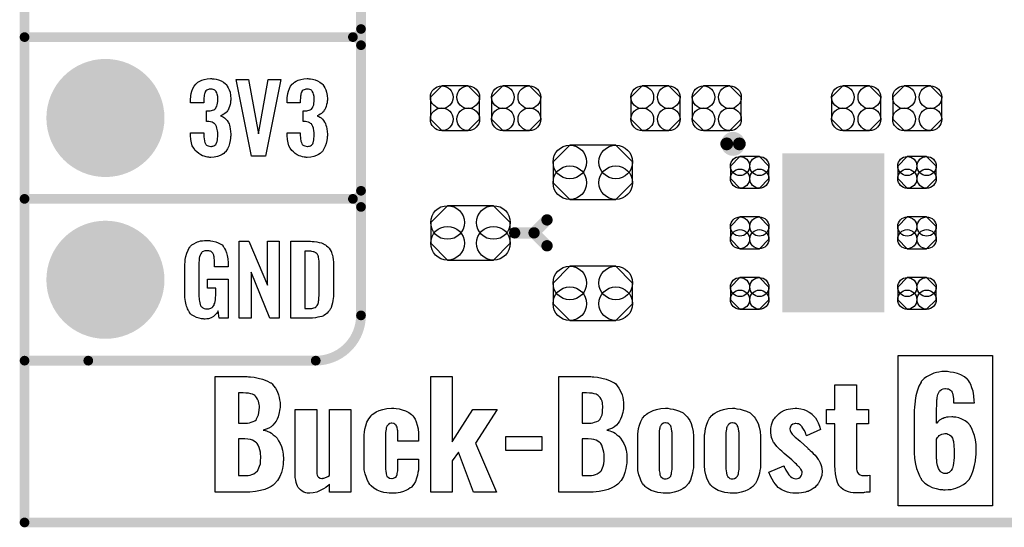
# Model space of a CAD drawing. Extents: x -0.07 to 0.95, y -0.15 to 2.1.
# Tile 1 of 13: x -0.05 to 0.56, y -0.15 to 0.16. Entities that reach past the tile are written whole.
import ezdxf

# ---------------------------------------------------------------- set-up
doc = ezdxf.new("R2010")
doc.units = 0
doc.layers.get('0').update_dxf_attribs({"linetype": 'CONTINUOUS'})
for name, color, linetype in [('gko', 6, 'CONTINUOUS'), ('gto', 2, 'CONTINUOUS'), ('gts', 1, 'CONTINUOUS')]:
    doc.layers.add(name, color=color, linetype=linetype)

# ---------------------------------------------------------------- blocks, each defined once
blk = doc.blocks.new('D34')
at = {"const_width": 0.003}
blk.add_lwpolyline([(-0.0015, 0, 1), (0.0015, 0, 1)], format="xyb", close=True, dxfattribs=at)
blk = doc.blocks.new('D72')
at = {"const_width": 0.00395}
blk.add_lwpolyline([(-0.001975, 0, 1), (0.001975, 0, 1)], format="xyb", close=True, dxfattribs=at)
blk = doc.blocks.new('D73')
at = {"const_width": 0.0035}
blk.add_lwpolyline([(-0.00175, 0, 1), (0.00175, 0, 1)], format="xyb", close=True, dxfattribs=at)
blk = doc.blocks.new('D77')
blk.add_lwpolyline([(0.0152, -0.0068), (0.0152, 0.0068), (0.0082, 0.0138), (-0.0082, 0.0138), (-0.0152, 0.0068), (-0.0152, -0.0068), (-0.0082, -0.0138), (0.0082, -0.0138)], close=True)
for centre in [(-0.0082, 0.0068), (0.0082, 0.0068), (-0.0082, -0.0068), (0.0082, -0.0068)]:
    blk.add_circle(centre, 0.007)
blk = doc.blocks.new('D84')
blk.add_lwpolyline([(-0.0142, -0.0168), (0.0142, -0.0168), (0.0246, -0.0064), (0.0246, 0.0064), (0.0142, 0.0168), (-0.0142, 0.0168), (-0.0246, 0.0064), (-0.0246, -0.0064)], close=True)
for centre in [(-0.0142, 0.0064), (0.0142, 0.0064), (-0.0142, -0.0064), (0.0142, -0.0064)]:
    blk.add_circle(centre, 0.0104)
blk = doc.blocks.new('D85')
blk.add_lwpolyline([(-0.006, -0.0098), (0.006, -0.0098), (0.0119, -0.0039), (0.0119, 0.0039), (0.006, 0.0098), (-0.006, 0.0098), (-0.0119, 0.0039), (-0.0119, -0.0039)], close=True)
for centre in [(-0.006, 0.0039), (0.006, 0.0039), (-0.006, -0.0039), (0.006, -0.0039)]:
    blk.add_circle(centre, 0.0059)
blk = doc.blocks.new('D67')
at = {"const_width": 0.0984}
blk.add_lwpolyline([(-0.0315, 0), (0.0315, 0)], dxfattribs=at)
blk = doc.blocks.new('D38')
at = {"const_width": 0.0365}
blk.add_lwpolyline([(-0.01825, 0, 1), (0.01825, 0, 1)], format="xyb", close=True, dxfattribs=at)

msp = doc.modelspace()

# ---------------------------------------------------------------- linework, layer by layer
at = {"layer": 'gko', "color": 6, "const_width": 0.006}
for points in [[(-0.05, -0.15), (-0.05, 2.01)], [(-0.05, -0.15), (0.85, -0.15)]]:
    msp.add_lwpolyline(points, dxfattribs=at)
at = {"layer": 'gto', "color": 2}
for points, const_width in [([(0.158, -0.022), (0.158, 0.722)], 0.006), ([(0.158, 0.155), (0.158, 0.245)], 0.006), ([(-0.05, 0.15), (0.153, 0.15)], 0.006), ([(-0.05, 0.15), (0.153, 0.15)], 0.006), ([(0.153, 0.15), (0.153, 0.15)], 0.006), ([(0.153, 0.15), (0.153, 0.15)], 0.006), ([(0.158, 0.145), (0.158, 0.145)], 0.006), ([(0.158, 0.145), (0.158, 0.145)], 0.006), ([(0.158, 0.145), (0.158, 0.145)], 0.006), ([(0.158, 0.145), (0.158, 0.145)], 0.006), ([(0.158, 0.055), (0.158, 0.145)], 0.006), ([(0.3841, 0.084), (0.3841, 0.084)], 0.007), ([(0.3919, 0.084), (0.3919, 0.084)], 0.007), ([(0.3919, 0.084), (0.3919, 0.084)], 0.007), ([(-0.05, 0.05), (0.153, 0.05)], 0.006), ([(-0.05, 0.05), (0.153, 0.05)], 0.006), ([(0.153, 0.05), (0.153, 0.05)], 0.006), ([(0.153, 0.05), (0.153, 0.05)], 0.006), ([(0.158, 0.045), (0.158, 0.045)], 0.006), ([(0.158, 0.045), (0.158, 0.045)], 0.006), ([(0.158, 0.045), (0.158, 0.045)], 0.006), ([(0.158, 0.045), (0.158, 0.045)], 0.006), ([(0.265, 0.029), (0.273, 0.037)], 0.007), ([(0.253, 0.029), (0.265, 0.029)], 0.007), ([(0.265, 0.029), (0.273, 0.021)], 0.007), ([(-0.05, -0.05), (-0.0106, -0.05)], 0.006), ([(-0.05, -0.05), (0.13, -0.05)], 0.006), ([(0.13, -0.05), (0.13, -0.05)], 0.006), ([(0.13, -0.05), (0.13, -0.05)], 0.006)]:
    msp.add_lwpolyline(points, dxfattribs=dict(at, const_width=const_width))
for points, const_width in [([(0.153, 0.15, 0.414214), (0.158, 0.155)], 0.006), ([(0.158, 0.145, 0.414214), (0.153, 0.15)], 0.006), ([(0.158, 0.145, 0.414214), (0.153, 0.15)], 0.006), ([(0.3919, 0.084, 1), (0.3841, 0.084)], 0.007), ([(0.3841, 0.084, 1), (0.3919, 0.084)], 0.007), ([(0.153, 0.05, 0.414214), (0.158, 0.055)], 0.006), ([(0.158, 0.045, 0.414214), (0.153, 0.05)], 0.006), ([(0.158, 0.045, 0.414214), (0.153, 0.05)], 0.006), ([(0.13, -0.05, 0.414214), (0.158, -0.022)], 0.006)]:
    msp.add_lwpolyline(points, format="xyb", dxfattribs=dict(at, const_width=const_width))
for points in [[(0.066, 0.1243), (0.0672, 0.1242), (0.0685, 0.124), (0.0699, 0.1235), (0.0715, 0.123), (0.073, 0.1222), (0.0743, 0.1211), (0.0745, 0.121), (0.0748, 0.1206), (0.0753, 0.1197), (0.0759, 0.1187), (0.0765, 0.1174), (0.0771, 0.1159), (0.0774, 0.1139), (0.0775, 0.1118), (0.0775, 0.1116), (0.0775, 0.1111), (0.0774, 0.1103), (0.0773, 0.1094), (0.0771, 0.1083), (0.0768, 0.1071), (0.0763, 0.106), (0.0758, 0.1049), (0.0757, 0.1048), (0.0755, 0.1044), (0.0751, 0.1039), (0.0746, 0.1034), (0.0739, 0.1028), (0.0732, 0.1023), (0.0722, 0.1017), (0.0712, 0.1013), (0.0713, 0.1013), (0.0717, 0.1012), (0.0722, 0.1009), (0.0729, 0.1005), (0.0736, 0.1), (0.0745, 0.0993), (0.0752, 0.0985), (0.0759, 0.0975), (0.0759, 0.0975), (0.0761, 0.0971), (0.0764, 0.0964), (0.0767, 0.0956), (0.077, 0.0945), (0.0772, 0.0932), (0.0774, 0.0916), (0.0775, 0.09), (0.0775, 0.0899), (0.0775, 0.0897), (0.0775, 0.0893), (0.0775, 0.0889), (0.0774, 0.0883), (0.0773, 0.0876), (0.0771, 0.0861), (0.0768, 0.0843), (0.0762, 0.0826), (0.0755, 0.0809), (0.0745, 0.0793), (0.0744, 0.0791), (0.0739, 0.0788), (0.0732, 0.0781), (0.0722, 0.0775), (0.0709, 0.0768), (0.0693, 0.0762), (0.0673, 0.0758), (0.0651, 0.0756), (0.0646, 0.0756), (0.064, 0.0757), (0.0632, 0.0758), (0.0623, 0.076), (0.0611, 0.0764), (0.06, 0.0767), (0.0589, 0.0773), (0.0577, 0.078), (0.0566, 0.079), (0.0555, 0.08), (0.0546, 0.0814), (0.0537, 0.0828), (0.0532, 0.0847), (0.0528, 0.0867), (0.0526, 0.0891), (0.0526, 0.0908), (0.0608, 0.0908), (0.0608, 0.0894), (0.0608, 0.0892), (0.0608, 0.0889), (0.0609, 0.0881), (0.061, 0.0874), (0.0612, 0.0856), (0.0615, 0.0848), (0.0618, 0.084), (0.0619, 0.084), (0.062, 0.0838), (0.0623, 0.0835), (0.0625, 0.0832), (0.063, 0.0829), (0.0636, 0.0827), (0.0644, 0.0825), (0.0652, 0.0824), (0.0656, 0.0824), (0.066, 0.0825), (0.0665, 0.0826), (0.0671, 0.0828), (0.0676, 0.0831), (0.0682, 0.0836), (0.0685, 0.0841), (0.0685, 0.0842), (0.0687, 0.0845), (0.0688, 0.085), (0.069, 0.0855), (0.0692, 0.0864), (0.0693, 0.0873), (0.0695, 0.0885), (0.0695, 0.0898), (0.0695, 0.09), (0.0695, 0.0904), (0.0694, 0.0911), (0.0693, 0.092), (0.0689, 0.0938), (0.0686, 0.0948), (0.0682, 0.0956), (0.0681, 0.0957), (0.0679, 0.096), (0.0676, 0.0963), (0.0672, 0.0966), (0.0666, 0.0971), (0.0659, 0.0974), (0.0649, 0.0976), (0.0639, 0.0978), (0.0625, 0.0978), (0.0625, 0.1044), (0.0643, 0.1044), (0.0648, 0.1045), (0.0655, 0.1046), (0.0662, 0.1048), (0.067, 0.1051), (0.0676, 0.1055), (0.0682, 0.1061), (0.0683, 0.1062), (0.0684, 0.1063), (0.0685, 0.1068), (0.0688, 0.1074), (0.0691, 0.1081), (0.0693, 0.1091), (0.0694, 0.1102), (0.0695, 0.1115), (0.0695, 0.1117), (0.0695, 0.1121), (0.0694, 0.1126), (0.0694, 0.1133), (0.069, 0.1148), (0.0688, 0.1156), (0.0685, 0.1162), (0.0685, 0.1163), (0.0683, 0.1165), (0.068, 0.1168), (0.0677, 0.1171), (0.0672, 0.1173), (0.0666, 0.1176), (0.0659, 0.1178), (0.065, 0.1179), (0.0647, 0.1179), (0.0642, 0.1178), (0.0637, 0.1177), (0.0632, 0.1174), (0.0626, 0.1172), (0.0621, 0.1167), (0.0617, 0.1161), (0.0617, 0.116), (0.0616, 0.1159), (0.0614, 0.1154), (0.0612, 0.1149), (0.0611, 0.1142), (0.061, 0.1134), (0.0609, 0.1123), (0.0608, 0.1111), (0.0608, 0.1094), (0.0526, 0.1094), (0.0526, 0.1116), (0.0526, 0.1117), (0.0526, 0.1119), (0.0526, 0.1122), (0.0527, 0.1126), (0.0528, 0.1137), (0.053, 0.1151), (0.0535, 0.1166), (0.054, 0.1182), (0.0548, 0.1197), (0.0559, 0.121), (0.0561, 0.1212), (0.0565, 0.1216), (0.0572, 0.1221), (0.0583, 0.1227), (0.0596, 0.1234), (0.0611, 0.1238), (0.0629, 0.1242), (0.065, 0.1244), (0.0656, 0.1244), (0.066, 0.1243)], [(0.0989, 0.0763), (0.0904, 0.0763), (0.0808, 0.1238), (0.0884, 0.1238), (0.0947, 0.0901), (0.1006, 0.1238), (0.1084, 0.1238), (0.0989, 0.0763)], [(0.1257, 0.1243), (0.1268, 0.1242), (0.1281, 0.124), (0.1296, 0.1235), (0.1312, 0.123), (0.1326, 0.1222), (0.1339, 0.1211), (0.1341, 0.121), (0.1345, 0.1206), (0.135, 0.1197), (0.1356, 0.1187), (0.1362, 0.1174), (0.1367, 0.1159), (0.1371, 0.1139), (0.1372, 0.1118), (0.1372, 0.1116), (0.1372, 0.1111), (0.1371, 0.1103), (0.137, 0.1094), (0.1367, 0.1083), (0.1364, 0.1071), (0.136, 0.106), (0.1354, 0.1049), (0.1353, 0.1048), (0.1351, 0.1044), (0.1348, 0.1039), (0.1342, 0.1034), (0.1336, 0.1028), (0.1328, 0.1023), (0.1319, 0.1017), (0.1309, 0.1013), (0.131, 0.1013), (0.1314, 0.1012), (0.1319, 0.1009), (0.1326, 0.1005), (0.1333, 0.1), (0.1341, 0.0993), (0.1349, 0.0985), (0.1355, 0.0975), (0.1356, 0.0975), (0.1358, 0.0971), (0.1361, 0.0964), (0.1363, 0.0956), (0.1366, 0.0945), (0.1369, 0.0932), (0.1371, 0.0916), (0.1372, 0.09), (0.1372, 0.0899), (0.1372, 0.0897), (0.1372, 0.0893), (0.1372, 0.0889), (0.1371, 0.0883), (0.137, 0.0876), (0.1368, 0.0861), (0.1364, 0.0843), (0.1359, 0.0826), (0.1351, 0.0809), (0.1341, 0.0793), (0.134, 0.0791), (0.1336, 0.0788), (0.1328, 0.0781), (0.1318, 0.0775), (0.1305, 0.0768), (0.1289, 0.0762), (0.127, 0.0758), (0.1248, 0.0756), (0.1242, 0.0756), (0.1237, 0.0757), (0.1228, 0.0758), (0.1219, 0.076), (0.1208, 0.0764), (0.1197, 0.0767), (0.1186, 0.0773), (0.1174, 0.078), (0.1163, 0.079), (0.1152, 0.08), (0.1142, 0.0814), (0.1134, 0.0828), (0.1129, 0.0847), (0.1125, 0.0867), (0.1123, 0.0891), (0.1123, 0.0908), (0.1204, 0.0908), (0.1204, 0.0894), (0.1204, 0.0892), (0.1204, 0.0889), (0.1205, 0.0881), (0.1206, 0.0874), (0.1209, 0.0856), (0.1212, 0.0848), (0.1215, 0.084), (0.1215, 0.084), (0.1216, 0.0838), (0.1219, 0.0835), (0.1222, 0.0832), (0.1227, 0.0829), (0.1233, 0.0827), (0.124, 0.0825), (0.1249, 0.0824), (0.1252, 0.0824), (0.1257, 0.0825), (0.1262, 0.0826), (0.1267, 0.0828), (0.1273, 0.0831), (0.1278, 0.0836), (0.1282, 0.0841), (0.1282, 0.0842), (0.1284, 0.0845), (0.1285, 0.085), (0.1287, 0.0855), (0.1289, 0.0864), (0.1289, 0.0873), (0.1291, 0.0885), (0.1291, 0.0898), (0.1291, 0.09), (0.1291, 0.0904), (0.129, 0.0911), (0.1289, 0.092), (0.1286, 0.0938), (0.1283, 0.0948), (0.1278, 0.0956), (0.1277, 0.0957), (0.1276, 0.096), (0.1273, 0.0963), (0.1268, 0.0966), (0.1263, 0.0971), (0.1255, 0.0974), (0.1246, 0.0976), (0.1236, 0.0978), (0.1222, 0.0978), (0.1222, 0.1044), (0.124, 0.1044), (0.1245, 0.1045), (0.1252, 0.1046), (0.1259, 0.1048), (0.1266, 0.1051), (0.1273, 0.1055), (0.1278, 0.1061), (0.1279, 0.1062), (0.128, 0.1063), (0.1282, 0.1068), (0.1285, 0.1074), (0.1288, 0.1081), (0.1289, 0.1091), (0.129, 0.1102), (0.1291, 0.1115), (0.1291, 0.1117), (0.1291, 0.1121), (0.129, 0.1126), (0.129, 0.1133), (0.1287, 0.1148), (0.1285, 0.1156), (0.1281, 0.1162), (0.1281, 0.1163), (0.1279, 0.1165), (0.1277, 0.1168), (0.1274, 0.1171), (0.1269, 0.1173), (0.1263, 0.1176), (0.1255, 0.1178), (0.1247, 0.1179), (0.1243, 0.1179), (0.1239, 0.1178), (0.1234, 0.1177), (0.1228, 0.1174), (0.1223, 0.1172), (0.1217, 0.1167), (0.1214, 0.1161), (0.1214, 0.116), (0.1213, 0.1159), (0.1211, 0.1154), (0.1209, 0.1149), (0.1208, 0.1142), (0.1206, 0.1134), (0.1205, 0.1123), (0.1204, 0.1111), (0.1204, 0.1094), (0.1123, 0.1094), (0.1123, 0.1116), (0.1123, 0.1117), (0.1123, 0.1119), (0.1123, 0.1122), (0.1124, 0.1126), (0.1125, 0.1137), (0.1127, 0.1151), (0.1131, 0.1166), (0.1137, 0.1182), (0.1144, 0.1197), (0.1155, 0.121), (0.1157, 0.1212), (0.1162, 0.1216), (0.1168, 0.1221), (0.1179, 0.1227), (0.1192, 0.1234), (0.1208, 0.1238), (0.1226, 0.1242), (0.1247, 0.1244), (0.1252, 0.1244), (0.1257, 0.1243)], [(0.0637, 0.0242), (0.0644, 0.0242), (0.065, 0.0241), (0.0665, 0.0239), (0.0682, 0.0235), (0.0698, 0.0228), (0.0714, 0.022), (0.0721, 0.0215), (0.0727, 0.0208), (0.0728, 0.0206), (0.0732, 0.0202), (0.0736, 0.0193), (0.0743, 0.0182), (0.0748, 0.0167), (0.0753, 0.015), (0.0757, 0.0129), (0.0758, 0.0105), (0.0758, 0.008), (0.0674, 0.008), (0.0674, 0.0106), (0.0674, 0.0107), (0.0674, 0.0111), (0.0674, 0.0116), (0.0674, 0.0121), (0.0672, 0.0134), (0.0672, 0.0142), (0.0671, 0.0147), (0.0671, 0.0148), (0.067, 0.015), (0.067, 0.0153), (0.0668, 0.0156), (0.0664, 0.0164), (0.0658, 0.0171), (0.0656, 0.0172), (0.0653, 0.0174), (0.065, 0.0176), (0.0646, 0.0177), (0.064, 0.0179), (0.0635, 0.0179), (0.0623, 0.0179), (0.062, 0.0179), (0.0615, 0.0179), (0.0604, 0.0175), (0.0599, 0.0172), (0.0595, 0.0168), (0.0593, 0.0167), (0.0589, 0.0161), (0.0585, 0.0153), (0.0581, 0.0142), (0.0581, 0.0141), (0.0581, 0.0139), (0.058, 0.0135), (0.058, 0.013), (0.0579, 0.0124), (0.0579, 0.0117), (0.0578, 0.0108), (0.0578, 0.0099), (0.0578, -0.01), (0.0578, -0.0102), (0.0578, -0.0106), (0.0579, -0.0114), (0.0579, -0.0123), (0.0581, -0.0132), (0.0583, -0.0142), (0.0585, -0.0153), (0.0588, -0.0161), (0.0589, -0.0162), (0.059, -0.0164), (0.0594, -0.0167), (0.0598, -0.017), (0.0603, -0.0174), (0.0611, -0.0178), (0.0619, -0.0179), (0.0629, -0.018), (0.0634, -0.018), (0.0639, -0.0179), (0.0646, -0.0178), (0.0652, -0.0176), (0.0659, -0.0172), (0.0665, -0.0167), (0.067, -0.016), (0.0671, -0.0159), (0.0672, -0.0156), (0.0673, -0.0151), (0.0676, -0.0144), (0.0678, -0.0135), (0.068, -0.0124), (0.0681, -0.0111), (0.0682, -0.0096), (0.0682, -0.0052), (0.0631, -0.0052), (0.0631, 0.0003), (0.0759, 0.0003), (0.0759, -0.0238), (0.0703, -0.0238), (0.0697, -0.0191), (0.0697, -0.0192), (0.0697, -0.0193), (0.0693, -0.02), (0.0687, -0.0208), (0.0679, -0.0217), (0.0668, -0.0227), (0.0654, -0.0235), (0.0637, -0.0241), (0.0627, -0.0242), (0.0617, -0.0243), (0.0611, -0.0243), (0.0606, -0.0242), (0.06, -0.0242), (0.0594, -0.0241), (0.058, -0.0238), (0.0563, -0.0233), (0.0548, -0.0226), (0.0533, -0.0216), (0.0525, -0.021), (0.052, -0.0203), (0.052, -0.0202), (0.0519, -0.0201), (0.0517, -0.0198), (0.0515, -0.0195), (0.0513, -0.0191), (0.0511, -0.0185), (0.0508, -0.0179), (0.0505, -0.0172), (0.0502, -0.0164), (0.05, -0.0154), (0.0495, -0.0134), (0.0491, -0.0109), (0.049, -0.0081), (0.049, 0.0079), (0.049, 0.008), (0.049, 0.0082), (0.049, 0.0086), (0.0491, 0.0092), (0.0491, 0.0099), (0.0492, 0.0106), (0.0494, 0.0125), (0.0498, 0.0144), (0.0503, 0.0165), (0.0511, 0.0184), (0.0515, 0.0193), (0.0521, 0.0202), (0.0521, 0.0203), (0.0523, 0.0203), (0.0526, 0.0208), (0.0535, 0.0215), (0.0546, 0.0223), (0.056, 0.023), (0.0569, 0.0234), (0.0578, 0.0237), (0.0588, 0.024), (0.06, 0.0241), (0.0612, 0.0243), (0.0633, 0.0243), (0.0637, 0.0242)], [(0.1074, -0.0238), (0.1017, -0.0238), (0.09, 0.0046), (0.09, -0.0238), (0.0826, -0.0238), (0.0826, 0.0238), (0.0887, 0.0238), (0.1003, -0.0034), (0.1003, 0.0238), (0.1074, 0.0238), (0.1074, -0.0238)], [(0.1278, 0.0237), (0.1291, 0.0236), (0.1306, 0.0234), (0.1321, 0.0231), (0.1336, 0.0228), (0.1349, 0.0222), (0.1351, 0.0221), (0.1354, 0.0219), (0.136, 0.0216), (0.1367, 0.021), (0.1375, 0.0203), (0.1383, 0.0195), (0.139, 0.0185), (0.1396, 0.0174), (0.1397, 0.0172), (0.1398, 0.0168), (0.14, 0.0161), (0.1403, 0.0152), (0.1405, 0.014), (0.1408, 0.0125), (0.1409, 0.0108), (0.141, 0.009), (0.141, -0.0083), (0.141, -0.0084), (0.141, -0.0086), (0.141, -0.0089), (0.141, -0.0093), (0.1409, -0.0103), (0.1408, -0.0115), (0.1406, -0.0129), (0.1404, -0.0143), (0.14, -0.0158), (0.1396, -0.0171), (0.1395, -0.0173), (0.1393, -0.0177), (0.1389, -0.0182), (0.1385, -0.019), (0.1378, -0.0198), (0.1371, -0.0206), (0.1361, -0.0214), (0.135, -0.0221), (0.1348, -0.0222), (0.1344, -0.0224), (0.1337, -0.0227), (0.1326, -0.0229), (0.1314, -0.0232), (0.1299, -0.0235), (0.1281, -0.0237), (0.1262, -0.0238), (0.1146, -0.0238), (0.1146, 0.0238), (0.1268, 0.0238), (0.1278, 0.0237)], [(0.1269, 0.0176), (0.1233, 0.0176), (0.1233, -0.0178), (0.1265, -0.0178), (0.127, -0.0177), (0.1276, -0.0177), (0.1289, -0.0173), (0.1296, -0.0171), (0.1302, -0.0167), (0.1302, -0.0167), (0.1303, -0.0166), (0.1308, -0.016), (0.1314, -0.0152), (0.1315, -0.0146), (0.1317, -0.014), (0.1317, -0.0139), (0.1318, -0.0136), (0.1318, -0.0132), (0.1319, -0.0127), (0.132, -0.0119), (0.132, -0.011), (0.1321, -0.0099), (0.1321, -0.0087), (0.1321, 0.0095), (0.1321, 0.0097), (0.1321, 0.0101), (0.1321, 0.0106), (0.1321, 0.0113), (0.1319, 0.0129), (0.1318, 0.0137), (0.1317, 0.0143), (0.1317, 0.0144), (0.1316, 0.0146), (0.1315, 0.0149), (0.1314, 0.0153), (0.1308, 0.0161), (0.1304, 0.0165), (0.13, 0.0167), (0.1299, 0.0167), (0.1297, 0.0168), (0.1294, 0.017), (0.1289, 0.0172), (0.1284, 0.0173), (0.1277, 0.0175), (0.1269, 0.0176)], [(0.5483, -0.1398), (0.49, -0.1398), (0.49, -0.0468), (0.5483, -0.0468), (0.5483, -0.1398)], [(0.0885, -0.06), (0.0897, -0.06), (0.0919, -0.0602), (0.0945, -0.0608), (0.0971, -0.0615), (0.0998, -0.0625), (0.1021, -0.0637), (0.1024, -0.0638), (0.1031, -0.0644), (0.1039, -0.0655), (0.1051, -0.0669), (0.1062, -0.0688), (0.107, -0.0712), (0.1074, -0.0727), (0.1077, -0.0743), (0.108, -0.0759), (0.108, -0.0777), (0.108, -0.0779), (0.108, -0.0783), (0.108, -0.079), (0.1078, -0.0798), (0.1077, -0.0809), (0.1074, -0.082), (0.1067, -0.0847), (0.1062, -0.0861), (0.1055, -0.0873), (0.1046, -0.0886), (0.1035, -0.0898), (0.1024, -0.0908), (0.101, -0.0917), (0.0994, -0.0924), (0.0976, -0.0929), (0.0977, -0.0929), (0.0981, -0.093), (0.0987, -0.0931), (0.0995, -0.0934), (0.1005, -0.0938), (0.1016, -0.0942), (0.1027, -0.0949), (0.1038, -0.0958), (0.1049, -0.0967), (0.1062, -0.098), (0.1071, -0.0995), (0.1081, -0.1012), (0.1089, -0.1031), (0.1095, -0.1054), (0.1099, -0.1078), (0.1101, -0.1108), (0.1101, -0.1109), (0.1101, -0.1112), (0.1101, -0.1117), (0.1099, -0.1124), (0.1099, -0.1133), (0.1098, -0.1142), (0.1094, -0.1166), (0.1088, -0.1191), (0.1078, -0.1216), (0.1064, -0.1241), (0.1046, -0.1262), (0.1044, -0.1264), (0.1037, -0.127), (0.1024, -0.1277), (0.1008, -0.1287), (0.0985, -0.1296), (0.0959, -0.1303), (0.0928, -0.1309), (0.0892, -0.1312), (0.0679, -0.1312), (0.0679, -0.0598), (0.0877, -0.0598), (0.0885, -0.06)], [(0.2144, -0.1001), (0.2272, -0.0802), (0.2421, -0.0802), (0.2287, -0.101), (0.2418, -0.1312), (0.2275, -0.1312), (0.2183, -0.1066), (0.2144, -0.1119), (0.2144, -0.1312), (0.2012, -0.1312), (0.2012, -0.0598), (0.2144, -0.0598), (0.2144, -0.1001)], [(0.3009, -0.06), (0.302, -0.06), (0.3042, -0.0602), (0.3069, -0.0608), (0.3095, -0.0615), (0.3121, -0.0625), (0.3145, -0.0637), (0.3148, -0.0638), (0.3155, -0.0644), (0.3163, -0.0655), (0.3174, -0.0669), (0.3185, -0.0688), (0.3194, -0.0712), (0.3198, -0.0727), (0.3201, -0.0743), (0.3203, -0.0759), (0.3203, -0.0777), (0.3203, -0.0779), (0.3203, -0.0783), (0.3203, -0.079), (0.3202, -0.0798), (0.3201, -0.0809), (0.3198, -0.082), (0.3191, -0.0847), (0.3185, -0.0861), (0.3178, -0.0873), (0.317, -0.0886), (0.3159, -0.0898), (0.3148, -0.0908), (0.3134, -0.0917), (0.3117, -0.0924), (0.3099, -0.0929), (0.3101, -0.0929), (0.3105, -0.093), (0.311, -0.0931), (0.3119, -0.0934), (0.3128, -0.0938), (0.314, -0.0942), (0.3151, -0.0949), (0.3162, -0.0958), (0.3173, -0.0967), (0.3185, -0.098), (0.3195, -0.0995), (0.3205, -0.1012), (0.3213, -0.1031), (0.3219, -0.1054), (0.3223, -0.1078), (0.3224, -0.1108), (0.3224, -0.1109), (0.3224, -0.1112), (0.3224, -0.1117), (0.3223, -0.1124), (0.3223, -0.1133), (0.3221, -0.1142), (0.3217, -0.1166), (0.3212, -0.1191), (0.3202, -0.1216), (0.3188, -0.1241), (0.317, -0.1262), (0.3167, -0.1264), (0.316, -0.127), (0.3148, -0.1277), (0.3131, -0.1287), (0.3109, -0.1296), (0.3083, -0.1303), (0.3052, -0.1309), (0.3016, -0.1312), (0.2802, -0.1312), (0.2802, -0.0598), (0.3001, -0.0598), (0.3009, -0.06)], [(0.5205, -0.0568), (0.5171, -0.0568), (0.5153, -0.0571), (0.5137, -0.0574), (0.5122, -0.0578), (0.5108, -0.0584), (0.5096, -0.0589), (0.5076, -0.06), (0.5061, -0.0611), (0.505, -0.0622), (0.5043, -0.0629), (0.5042, -0.0631), (0.5042, -0.0632), (0.5028, -0.0658), (0.5018, -0.0688), (0.501, -0.0717), (0.5006, -0.0746), (0.5003, -0.0772), (0.5001, -0.0783), (0.5001, -0.0793), (0.5, -0.0801), (0.5, -0.1067), (0.5001, -0.1104), (0.5007, -0.1139), (0.5014, -0.1166), (0.5024, -0.1191), (0.5032, -0.1211), (0.5039, -0.1225), (0.5042, -0.1229), (0.5044, -0.1233), (0.5046, -0.1234), (0.5046, -0.1236), (0.5056, -0.1247), (0.5065, -0.1257), (0.5089, -0.1272), (0.5112, -0.1283), (0.5136, -0.129), (0.5158, -0.1296), (0.5168, -0.1297), (0.5175, -0.1297), (0.5182, -0.1298), (0.5192, -0.1298), (0.521, -0.1297), (0.5228, -0.1296), (0.5258, -0.1289), (0.5283, -0.1278), (0.5304, -0.1266), (0.5319, -0.1255), (0.533, -0.1244), (0.5337, -0.1237), (0.5339, -0.1234), (0.5354, -0.1208), (0.5365, -0.1179), (0.5372, -0.1148), (0.5378, -0.1119), (0.538, -0.1093), (0.5382, -0.1082), (0.5383, -0.1072), (0.5383, -0.1053), (0.5382, -0.1019), (0.5378, -0.0989), (0.5372, -0.0962), (0.5365, -0.0942), (0.5358, -0.0925), (0.5353, -0.0912), (0.5348, -0.0906), (0.5347, -0.0903), (0.5332, -0.0885), (0.5314, -0.0871), (0.5294, -0.0861), (0.5276, -0.0854), (0.5258, -0.085), (0.5244, -0.0849), (0.5239, -0.0847), (0.5232, -0.0847), (0.521, -0.0849), (0.52, -0.085), (0.519, -0.0853), (0.5183, -0.0854), (0.5178, -0.0857), (0.5175, -0.0858), (0.5174, -0.0858), (0.5157, -0.0868), (0.5146, -0.0878), (0.514, -0.0886), (0.5137, -0.0887), (0.5137, -0.0817), (0.5137, -0.0796), (0.5139, -0.0779), (0.5139, -0.0764), (0.514, -0.0751), (0.514, -0.0742), (0.5142, -0.0735), (0.5142, -0.0731), (0.5142, -0.0729), (0.5144, -0.0718), (0.5147, -0.071), (0.515, -0.0701), (0.5153, -0.0696), (0.5154, -0.0692), (0.5157, -0.0689), (0.5158, -0.0686), (0.5169, -0.0678), (0.518, -0.0674), (0.5189, -0.0672), (0.5193, -0.0672), (0.5204, -0.0674), (0.5212, -0.0675), (0.5219, -0.0678), (0.5225, -0.0682), (0.5229, -0.0686), (0.5232, -0.0689), (0.5233, -0.069), (0.5233, -0.0692), (0.5236, -0.07), (0.5239, -0.0711), (0.5242, -0.0733), (0.5243, -0.0745), (0.5243, -0.0753), (0.5243, -0.0758), (0.5243, -0.0761), (0.5372, -0.0761), (0.5371, -0.0749), (0.5369, -0.0717), (0.5364, -0.0689), (0.5357, -0.0667), (0.535, -0.0647), (0.5341, -0.0633), (0.5335, -0.0622), (0.5329, -0.0615), (0.5328, -0.0614), (0.531, -0.0599), (0.5289, -0.0588), (0.5267, -0.0579), (0.5243, -0.0574), (0.5222, -0.0571), (0.5205, -0.0568)], [(0.4644, -0.0802), (0.4718, -0.0802), (0.4718, -0.089), (0.4644, -0.089), (0.4644, -0.1166), (0.4644, -0.1167), (0.4644, -0.117), (0.4646, -0.1178), (0.465, -0.1191), (0.4657, -0.1201), (0.4659, -0.1202), (0.4666, -0.1205), (0.4677, -0.1209), (0.4694, -0.121), (0.4704, -0.121), (0.4714, -0.1209), (0.4726, -0.1208), (0.4726, -0.1312), (0.4716, -0.1312), (0.4711, -0.1313), (0.4704, -0.1313), (0.4695, -0.1314), (0.4691, -0.1314), (0.4686, -0.1316), (0.4679, -0.1316), (0.4669, -0.1317), (0.4632, -0.1317), (0.4622, -0.1316), (0.4609, -0.1314), (0.4594, -0.131), (0.4577, -0.1305), (0.4561, -0.1296), (0.4547, -0.1285), (0.4534, -0.1271), (0.4533, -0.1269), (0.453, -0.1263), (0.4526, -0.1253), (0.4522, -0.1239), (0.4518, -0.1221), (0.4514, -0.1199), (0.4511, -0.1174), (0.4509, -0.1147), (0.4509, -0.089), (0.4458, -0.089), (0.4458, -0.0802), (0.4509, -0.0802), (0.4509, -0.065), (0.4644, -0.065), (0.4644, -0.0802)], [(0.0851, -0.0698), (0.0823, -0.0698), (0.0823, -0.0887), (0.0869, -0.0887), (0.0878, -0.0886), (0.089, -0.0884), (0.0901, -0.0881), (0.0913, -0.0877), (0.0924, -0.0872), (0.0933, -0.0863), (0.0934, -0.0862), (0.0935, -0.0859), (0.0938, -0.0852), (0.0942, -0.0844), (0.0947, -0.0834), (0.0949, -0.082), (0.0951, -0.0805), (0.0952, -0.0787), (0.0952, -0.0784), (0.0952, -0.0779), (0.0951, -0.077), (0.0949, -0.0761), (0.0947, -0.075), (0.0941, -0.0738), (0.0935, -0.0727), (0.0927, -0.0719), (0.0926, -0.0718), (0.0923, -0.0716), (0.0917, -0.0712), (0.0909, -0.0708), (0.0898, -0.0705), (0.0885, -0.0701), (0.0869, -0.07), (0.0851, -0.0698)], [(0.2974, -0.0698), (0.2947, -0.0698), (0.2947, -0.0887), (0.2992, -0.0887), (0.3002, -0.0886), (0.3013, -0.0884), (0.3024, -0.0881), (0.3037, -0.0877), (0.3048, -0.0872), (0.3056, -0.0863), (0.3058, -0.0862), (0.3059, -0.0859), (0.3062, -0.0852), (0.3066, -0.0844), (0.307, -0.0834), (0.3073, -0.082), (0.3074, -0.0805), (0.3076, -0.0787), (0.3076, -0.0784), (0.3076, -0.0779), (0.3074, -0.077), (0.3073, -0.0761), (0.307, -0.075), (0.3065, -0.0738), (0.3059, -0.0727), (0.3051, -0.0719), (0.3049, -0.0718), (0.3047, -0.0716), (0.3041, -0.0712), (0.3033, -0.0708), (0.3022, -0.0705), (0.3009, -0.0701), (0.2992, -0.07), (0.2974, -0.0698)], [(0.1518, -0.1312), (0.1385, -0.1312), (0.1385, -0.1264), (0.1382, -0.1267), (0.1374, -0.1273), (0.1363, -0.1283), (0.1348, -0.1292), (0.1328, -0.1302), (0.1307, -0.1312), (0.1285, -0.1317), (0.1263, -0.132), (0.1256, -0.132), (0.1248, -0.1319), (0.1238, -0.1316), (0.1227, -0.1312), (0.1216, -0.1306), (0.1205, -0.1299), (0.1195, -0.1288), (0.1194, -0.1287), (0.1192, -0.1283), (0.1188, -0.1276), (0.1184, -0.1266), (0.118, -0.1253), (0.1177, -0.1239), (0.1174, -0.1223), (0.1173, -0.1205), (0.1173, -0.0802), (0.1306, -0.0802), (0.1306, -0.1187), (0.1306, -0.1188), (0.1306, -0.1194), (0.1307, -0.1199), (0.131, -0.1208), (0.1313, -0.1215), (0.1318, -0.1221), (0.1327, -0.1227), (0.1337, -0.1228), (0.1341, -0.1228), (0.1345, -0.1227), (0.135, -0.1226), (0.1366, -0.122), (0.1375, -0.1216), (0.1385, -0.1209), (0.1385, -0.0802), (0.1518, -0.0802), (0.1518, -0.1312)], [(0.1797, -0.0795), (0.1815, -0.0798), (0.1835, -0.0804), (0.1856, -0.0811), (0.1876, -0.082), (0.1893, -0.0833), (0.1894, -0.0834), (0.19, -0.084), (0.1907, -0.0849), (0.1914, -0.0862), (0.1922, -0.0879), (0.1928, -0.0898), (0.1933, -0.0922), (0.1935, -0.0949), (0.1935, -0.0998), (0.1807, -0.0998), (0.1807, -0.0945), (0.1807, -0.0944), (0.1807, -0.094), (0.1807, -0.0934), (0.1806, -0.0927), (0.1803, -0.0912), (0.18, -0.0905), (0.1797, -0.0899), (0.1796, -0.0898), (0.179, -0.0892), (0.1782, -0.0888), (0.177, -0.0887), (0.1767, -0.0887), (0.1758, -0.0888), (0.1749, -0.0894), (0.1745, -0.0898), (0.174, -0.0904), (0.1739, -0.0906), (0.1738, -0.0911), (0.1736, -0.0916), (0.1735, -0.0923), (0.1733, -0.0933), (0.1732, -0.0944), (0.1732, -0.0958), (0.1732, -0.1159), (0.1732, -0.116), (0.1732, -0.1166), (0.1732, -0.1173), (0.1733, -0.1181), (0.1736, -0.1199), (0.1738, -0.1208), (0.174, -0.1215), (0.1742, -0.1217), (0.1747, -0.1221), (0.1757, -0.1226), (0.177, -0.1228), (0.1772, -0.1228), (0.1781, -0.1227), (0.179, -0.1223), (0.1799, -0.1215), (0.18, -0.1212), (0.1802, -0.1209), (0.1803, -0.1203), (0.1804, -0.1198), (0.1806, -0.119), (0.1807, -0.1181), (0.1807, -0.117), (0.1807, -0.1108), (0.1935, -0.1108), (0.1935, -0.1165), (0.1935, -0.1166), (0.1935, -0.1167), (0.1935, -0.1171), (0.1935, -0.1177), (0.1932, -0.1191), (0.1929, -0.1208), (0.1924, -0.1227), (0.1917, -0.1246), (0.1906, -0.1264), (0.1892, -0.1281), (0.189, -0.1283), (0.1883, -0.1287), (0.1874, -0.1294), (0.1861, -0.1301), (0.1843, -0.1308), (0.1822, -0.1314), (0.1797, -0.1319), (0.1768, -0.132), (0.176, -0.132), (0.1754, -0.1319), (0.1739, -0.1317), (0.1721, -0.1314), (0.17, -0.1309), (0.1679, -0.1301), (0.166, -0.1289), (0.1642, -0.1274), (0.164, -0.1271), (0.1635, -0.1266), (0.1628, -0.1255), (0.1621, -0.1241), (0.1613, -0.1223), (0.1606, -0.1199), (0.16, -0.1174), (0.1599, -0.1144), (0.1599, -0.0972), (0.1599, -0.097), (0.1599, -0.0967), (0.1599, -0.0963), (0.16, -0.0958), (0.1602, -0.0942), (0.1604, -0.0923), (0.161, -0.0902), (0.1617, -0.088), (0.1628, -0.0859), (0.1642, -0.084), (0.1643, -0.0838), (0.165, -0.0833), (0.166, -0.0826), (0.1674, -0.0816), (0.1692, -0.0808), (0.1714, -0.0801), (0.1739, -0.0795), (0.1768, -0.0794), (0.1782, -0.0794), (0.1797, -0.0795)], [(0.3491, -0.0797), (0.351, -0.0799), (0.353, -0.0805), (0.355, -0.0812), (0.3571, -0.0823), (0.3589, -0.0838), (0.3591, -0.084), (0.3596, -0.0847), (0.3603, -0.0856), (0.3613, -0.087), (0.3621, -0.0888), (0.3628, -0.0911), (0.3634, -0.0937), (0.3635, -0.0966), (0.3635, -0.1149), (0.3635, -0.1151), (0.3635, -0.1153), (0.3635, -0.1158), (0.3635, -0.1163), (0.3632, -0.1178), (0.3629, -0.1196), (0.3624, -0.1217), (0.3616, -0.1238), (0.3605, -0.1259), (0.3589, -0.1277), (0.3588, -0.1278), (0.3581, -0.1284), (0.3571, -0.1291), (0.3557, -0.1298), (0.3539, -0.1306), (0.3517, -0.1313), (0.3492, -0.1319), (0.3463, -0.132), (0.3455, -0.132), (0.3449, -0.1319), (0.3434, -0.1317), (0.3416, -0.1314), (0.3395, -0.1309), (0.3374, -0.1302), (0.3353, -0.1291), (0.3335, -0.1277), (0.3334, -0.1274), (0.3328, -0.1269), (0.3321, -0.1259), (0.3313, -0.1244), (0.3305, -0.1226), (0.3298, -0.1205), (0.3292, -0.1178), (0.3291, -0.1149), (0.3291, -0.0966), (0.3291, -0.0965), (0.3291, -0.0962), (0.3291, -0.0958), (0.3292, -0.0952), (0.3294, -0.0937), (0.3296, -0.0919), (0.3302, -0.0898), (0.331, -0.0877), (0.332, -0.0856), (0.3335, -0.0838), (0.3338, -0.0837), (0.3344, -0.0831), (0.3353, -0.0824), (0.3369, -0.0816), (0.3387, -0.0808), (0.3407, -0.0801), (0.3434, -0.0795), (0.3463, -0.0794), (0.3477, -0.0794), (0.3491, -0.0797)], [(0.3904, -0.0797), (0.3924, -0.0799), (0.3943, -0.0805), (0.3964, -0.0812), (0.3985, -0.0823), (0.4003, -0.0838), (0.4004, -0.084), (0.401, -0.0847), (0.4017, -0.0856), (0.4026, -0.087), (0.4035, -0.0888), (0.4042, -0.0911), (0.4047, -0.0937), (0.4049, -0.0966), (0.4049, -0.1149), (0.4049, -0.1151), (0.4049, -0.1153), (0.4049, -0.1158), (0.4049, -0.1163), (0.4046, -0.1178), (0.4043, -0.1196), (0.4038, -0.1217), (0.4029, -0.1238), (0.4018, -0.1259), (0.4003, -0.1277), (0.4001, -0.1278), (0.3995, -0.1284), (0.3985, -0.1291), (0.3971, -0.1298), (0.3953, -0.1306), (0.3931, -0.1313), (0.3906, -0.1319), (0.3877, -0.132), (0.3868, -0.132), (0.3863, -0.1319), (0.3847, -0.1317), (0.3829, -0.1314), (0.3809, -0.1309), (0.3788, -0.1302), (0.3767, -0.1291), (0.3749, -0.1277), (0.3747, -0.1274), (0.3742, -0.1269), (0.3735, -0.1259), (0.3727, -0.1244), (0.3718, -0.1226), (0.3711, -0.1205), (0.3706, -0.1178), (0.3704, -0.1149), (0.3704, -0.0966), (0.3704, -0.0965), (0.3704, -0.0962), (0.3704, -0.0958), (0.3706, -0.0952), (0.3707, -0.0937), (0.371, -0.0919), (0.3716, -0.0898), (0.3724, -0.0877), (0.3734, -0.0856), (0.3749, -0.0838), (0.3752, -0.0837), (0.3757, -0.0831), (0.3767, -0.0824), (0.3782, -0.0816), (0.38, -0.0808), (0.3821, -0.0801), (0.3847, -0.0795), (0.3877, -0.0794), (0.389, -0.0794), (0.3904, -0.0797)], [(0.4286, -0.0795), (0.43, -0.0798), (0.4317, -0.0802), (0.4333, -0.0809), (0.4351, -0.0818), (0.4367, -0.0829), (0.4368, -0.083), (0.4373, -0.0836), (0.438, -0.0843), (0.4389, -0.0854), (0.4397, -0.0868), (0.4407, -0.0884), (0.4414, -0.0904), (0.4421, -0.0926), (0.4335, -0.0965), (0.4335, -0.0963), (0.4333, -0.0959), (0.433, -0.0954), (0.4328, -0.0945), (0.4319, -0.0929), (0.4308, -0.0911), (0.4307, -0.0909), (0.4305, -0.0906), (0.4297, -0.0899), (0.4285, -0.0891), (0.4276, -0.089), (0.4268, -0.0888), (0.4265, -0.0888), (0.4258, -0.089), (0.425, -0.0892), (0.4242, -0.0898), (0.424, -0.0899), (0.4237, -0.0904), (0.4233, -0.0912), (0.4232, -0.0922), (0.4232, -0.0923), (0.4232, -0.0924), (0.4233, -0.0931), (0.4237, -0.0942), (0.4246, -0.0955), (0.4247, -0.0956), (0.4249, -0.0958), (0.4253, -0.0962), (0.4258, -0.0966), (0.4264, -0.0973), (0.4272, -0.098), (0.4283, -0.0988), (0.4294, -0.0998), (0.4342, -0.1041), (0.4343, -0.1042), (0.4348, -0.1048), (0.4357, -0.1055), (0.4367, -0.1063), (0.4376, -0.1074), (0.4387, -0.1085), (0.4397, -0.1098), (0.4407, -0.111), (0.4408, -0.1112), (0.4411, -0.1116), (0.4414, -0.1123), (0.4419, -0.1131), (0.4423, -0.1142), (0.4426, -0.1155), (0.4429, -0.1169), (0.443, -0.1184), (0.443, -0.1185), (0.443, -0.1191), (0.4429, -0.1199), (0.4428, -0.1209), (0.4425, -0.1221), (0.4421, -0.1233), (0.4415, -0.1245), (0.4408, -0.1258), (0.4407, -0.1259), (0.4404, -0.1263), (0.44, -0.1269), (0.4393, -0.1274), (0.4385, -0.1283), (0.4375, -0.1291), (0.4364, -0.1298), (0.4351, -0.1305), (0.435, -0.1305), (0.4344, -0.1308), (0.4337, -0.1309), (0.4328, -0.1312), (0.4315, -0.1314), (0.4303, -0.1317), (0.4287, -0.1319), (0.4271, -0.132), (0.426, -0.132), (0.4249, -0.1319), (0.4233, -0.1316), (0.4217, -0.1312), (0.42, -0.1306), (0.4182, -0.1299), (0.4165, -0.1288), (0.4164, -0.1287), (0.4158, -0.1283), (0.4151, -0.1274), (0.4142, -0.1263), (0.4132, -0.1251), (0.4121, -0.1233), (0.4111, -0.1213), (0.4101, -0.119), (0.4194, -0.1151), (0.4194, -0.1152), (0.4196, -0.1153), (0.4197, -0.1158), (0.42, -0.1163), (0.4206, -0.1176), (0.4214, -0.119), (0.4224, -0.1205), (0.4236, -0.1217), (0.4244, -0.1223), (0.4251, -0.1227), (0.426, -0.1228), (0.4268, -0.123), (0.4271, -0.123), (0.4278, -0.1228), (0.4287, -0.1226), (0.4296, -0.122), (0.4297, -0.1219), (0.4301, -0.1212), (0.4305, -0.1203), (0.4307, -0.1191), (0.4307, -0.1188), (0.4305, -0.1181), (0.43, -0.1171), (0.4296, -0.1166), (0.429, -0.1159), (0.429, -0.1158), (0.4287, -0.1156), (0.4283, -0.1152), (0.4279, -0.1147), (0.4272, -0.114), (0.4264, -0.1133), (0.4254, -0.1123), (0.4243, -0.1113), (0.4196, -0.1073), (0.4194, -0.1072), (0.4189, -0.1067), (0.4181, -0.106), (0.4172, -0.1051), (0.4161, -0.1041), (0.4151, -0.103), (0.414, -0.1017), (0.4132, -0.1006), (0.4131, -0.1005), (0.4129, -0.1001), (0.4126, -0.0994), (0.4122, -0.0985), (0.4118, -0.0974), (0.4115, -0.0961), (0.4114, -0.0947), (0.4113, -0.0931), (0.4113, -0.093), (0.4113, -0.0924), (0.4114, -0.0917), (0.4115, -0.0908), (0.4118, -0.0897), (0.4121, -0.0884), (0.4126, -0.0872), (0.4133, -0.0861), (0.4135, -0.0859), (0.4138, -0.0855), (0.4142, -0.0849), (0.4149, -0.0843), (0.4156, -0.0834), (0.4165, -0.0826), (0.4175, -0.0819), (0.4187, -0.0812), (0.4189, -0.0811), (0.4193, -0.0809), (0.4201, -0.0806), (0.421, -0.0802), (0.4221, -0.0799), (0.4235, -0.0797), (0.4249, -0.0795), (0.4264, -0.0794), (0.4275, -0.0794), (0.4286, -0.0795)], [(0.3463, -0.0884), (0.3459, -0.0884), (0.345, -0.0887), (0.3439, -0.0892), (0.3435, -0.0897), (0.3431, -0.0904), (0.3431, -0.0905), (0.343, -0.0906), (0.3428, -0.0911), (0.3427, -0.0917), (0.3425, -0.0924), (0.3424, -0.0934), (0.3423, -0.0945), (0.3423, -0.0958), (0.3423, -0.1159), (0.3423, -0.116), (0.3423, -0.1165), (0.3423, -0.1171), (0.3424, -0.1178), (0.3427, -0.1196), (0.3428, -0.1205), (0.3431, -0.1213), (0.3431, -0.1215), (0.3432, -0.1216), (0.3438, -0.1221), (0.3448, -0.1228), (0.3455, -0.123), (0.3463, -0.1231), (0.3467, -0.1231), (0.3475, -0.1228), (0.3487, -0.1223), (0.3491, -0.1219), (0.3495, -0.1213), (0.3495, -0.1212), (0.3496, -0.121), (0.3498, -0.1205), (0.3499, -0.1199), (0.35, -0.1192), (0.3502, -0.1183), (0.3503, -0.1171), (0.3503, -0.1159), (0.3503, -0.0958), (0.3503, -0.0956), (0.3503, -0.0952), (0.3503, -0.0945), (0.3502, -0.0937), (0.35, -0.092), (0.3498, -0.0911), (0.3495, -0.0904), (0.3495, -0.0902), (0.3493, -0.0901), (0.3488, -0.0894), (0.3478, -0.0887), (0.3471, -0.0886), (0.3463, -0.0884)], [(0.3877, -0.0884), (0.3872, -0.0884), (0.3864, -0.0887), (0.3853, -0.0892), (0.3849, -0.0897), (0.3845, -0.0904), (0.3845, -0.0905), (0.3843, -0.0906), (0.3842, -0.0911), (0.384, -0.0917), (0.3839, -0.0924), (0.3838, -0.0934), (0.3836, -0.0945), (0.3836, -0.0958), (0.3836, -0.1159), (0.3836, -0.116), (0.3836, -0.1165), (0.3836, -0.1171), (0.3838, -0.1178), (0.384, -0.1196), (0.3842, -0.1205), (0.3845, -0.1213), (0.3845, -0.1215), (0.3846, -0.1216), (0.3852, -0.1221), (0.3861, -0.1228), (0.3868, -0.123), (0.3877, -0.1231), (0.3881, -0.1231), (0.3889, -0.1228), (0.39, -0.1223), (0.3904, -0.1219), (0.3908, -0.1213), (0.3908, -0.1212), (0.391, -0.121), (0.3911, -0.1205), (0.3913, -0.1199), (0.3914, -0.1192), (0.3915, -0.1183), (0.3917, -0.1171), (0.3917, -0.1159), (0.3917, -0.0958), (0.3917, -0.0956), (0.3917, -0.0952), (0.3917, -0.0945), (0.3915, -0.0937), (0.3914, -0.092), (0.3911, -0.0911), (0.3908, -0.0904), (0.3908, -0.0902), (0.3907, -0.0901), (0.3902, -0.0894), (0.3892, -0.0887), (0.3885, -0.0886), (0.3877, -0.0884)], [(0.2697, -0.1056), (0.2475, -0.1056), (0.2475, -0.0969), (0.2697, -0.0969), (0.2697, -0.1056)], [(0.5208, -0.0954), (0.5219, -0.0958), (0.5226, -0.0964), (0.5229, -0.0965), (0.5229, -0.0967), (0.5236, -0.0979), (0.524, -0.0993), (0.5242, -0.0999), (0.5243, -0.1003), (0.5243, -0.1005), (0.5243, -0.1007), (0.5244, -0.1017), (0.5244, -0.1028), (0.5246, -0.105), (0.5246, -0.1061), (0.5246, -0.1069), (0.5246, -0.1075), (0.5246, -0.1076), (0.5246, -0.1098), (0.5244, -0.1118), (0.5243, -0.1133), (0.524, -0.1147), (0.5239, -0.1157), (0.5236, -0.1164), (0.5235, -0.1168), (0.5235, -0.1169), (0.5229, -0.1179), (0.5223, -0.1186), (0.5217, -0.1191), (0.521, -0.1194), (0.5203, -0.1197), (0.5198, -0.1198), (0.5193, -0.1198), (0.5183, -0.1197), (0.5175, -0.1194), (0.5167, -0.1189), (0.5161, -0.1183), (0.5151, -0.1166), (0.5144, -0.1147), (0.514, -0.1129), (0.5139, -0.1112), (0.5137, -0.1107), (0.5137, -0.1101), (0.5137, -0.1098), (0.5137, -0.1097), (0.5137, -0.0985), (0.5143, -0.0975), (0.515, -0.0968), (0.5155, -0.0962), (0.5158, -0.0961), (0.5171, -0.0955), (0.5182, -0.0953), (0.519, -0.0951), (0.5201, -0.0951), (0.5208, -0.0954)], [(0.0862, -0.0984), (0.0823, -0.0984), (0.0823, -0.121), (0.0873, -0.121), (0.0883, -0.1209), (0.0894, -0.1208), (0.0906, -0.1203), (0.0917, -0.1199), (0.0928, -0.1192), (0.0938, -0.1184), (0.094, -0.1183), (0.0942, -0.1178), (0.0945, -0.1173), (0.0949, -0.1163), (0.0953, -0.1152), (0.0958, -0.1137), (0.0959, -0.112), (0.096, -0.1099), (0.096, -0.1098), (0.096, -0.1097), (0.096, -0.109), (0.0959, -0.1078), (0.0958, -0.1066), (0.0955, -0.1051), (0.0951, -0.1037), (0.0945, -0.1023), (0.0938, -0.1012), (0.0937, -0.101), (0.0934, -0.1008), (0.0928, -0.1004), (0.092, -0.0998), (0.091, -0.0992), (0.0897, -0.0988), (0.0881, -0.0985), (0.0862, -0.0984)], [(0.2985, -0.0984), (0.2947, -0.0984), (0.2947, -0.121), (0.2997, -0.121), (0.3006, -0.1209), (0.3017, -0.1208), (0.303, -0.1203), (0.3041, -0.1199), (0.3052, -0.1192), (0.3062, -0.1184), (0.3063, -0.1183), (0.3066, -0.1178), (0.3069, -0.1173), (0.3073, -0.1163), (0.3077, -0.1152), (0.3081, -0.1137), (0.3083, -0.112), (0.3084, -0.1099), (0.3084, -0.1098), (0.3084, -0.1097), (0.3084, -0.109), (0.3083, -0.1078), (0.3081, -0.1066), (0.3078, -0.1051), (0.3074, -0.1037), (0.3069, -0.1023), (0.3062, -0.1012), (0.306, -0.101), (0.3058, -0.1008), (0.3052, -0.1004), (0.3044, -0.0998), (0.3034, -0.0992), (0.302, -0.0988), (0.3005, -0.0985), (0.2985, -0.0984)]]:
    msp.add_lwpolyline(points, dxfattribs=at)

# ---------------------------------------------------------------- block references
at = {"layer": 'gko'}
msp.add_blockref('D34', (-0.05, -0.15), dxfattribs=at)
msp.add_blockref('D34', (-0.05, -0.15), dxfattribs=at)
at = {"layer": 'gto'}
for name, p in [('D34', (-0.05, 0.15)), ('D34', (-0.05, 0.15)), ('D34', (0.153, 0.15)), ('D34', (0.153, 0.15)), ('D34', (0.153, 0.15)), ('D34', (0.153, 0.15)), ('D34', (0.153, 0.15)), ('D34', (0.153, 0.15)), ('D34', (0.153, 0.15)), ('D34', (0.158, 0.155)), ('D34', (0.158, 0.155)), ('D34', (0.158, 0.145)), ('D34', (0.158, 0.145)), ('D34', (0.158, 0.145)), ('D34', (0.158, 0.145)), ('D34', (0.158, 0.145)), ('D34', (0.158, 0.145)), ('D34', (0.158, 0.145)), ('D72', (0.3841, 0.084)), ('D72', (0.3841, 0.084)), ('D72', (0.3919, 0.084)), ('D72', (0.3919, 0.084)), ('D72', (0.3919, 0.084)), ('D72', (0.3919, 0.084)), ('D34', (0.158, 0.055)), ('D34', (0.158, 0.055)), ('D34', (-0.05, 0.05)), ('D34', (-0.05, 0.05)), ('D34', (0.153, 0.05)), ('D34', (0.153, 0.05)), ('D34', (0.153, 0.05)), ('D34', (0.153, 0.05)), ('D34', (0.153, 0.05)), ('D34', (0.153, 0.05)), ('D34', (0.153, 0.05)), ('D34', (0.158, 0.045)), ('D34', (0.158, 0.045)), ('D34', (0.158, 0.045)), ('D34', (0.158, 0.045)), ('D34', (0.158, 0.045)), ('D34', (0.158, 0.045)), ('D73', (0.273, 0.037)), ('D73', (0.253, 0.029)), ('D73', (0.265, 0.029)), ('D73', (0.265, 0.029)), ('D73', (0.265, 0.029)), ('D73', (0.273, 0.021)), ('D34', (0.158, -0.022)), ('D34', (0.158, -0.022)), ('D34', (-0.05, -0.05)), ('D34', (-0.05, -0.05)), ('D34', (-0.0106, -0.05)), ('D34', (0.13, -0.05)), ('D34', (0.13, -0.05)), ('D34', (0.13, -0.05)), ('D34', (0.13, -0.05))]:
    msp.add_blockref(name, p, dxfattribs=at)
at = {"layer": 'gts'}
for name, p in [('D38', (0, 0.1)), ('D77', (0.2161, 0.106)), ('D77', (0.2539, 0.106)), ('D77', (0.3401, 0.106)), ('D77', (0.3779, 0.106)), ('D77', (0.4641, 0.106)), ('D77', (0.5019, 0.106)), ('D84', (0.3013, 0.0664)), ('D67', (0.45, 0.029)), ('D85', (0.3983, 0.0664)), ('D85', (0.5017, 0.0664)), ('D84', (0.2257, 0.029)), ('D85', (0.3983, 0.029)), ('D85', (0.5017, 0.029)), ('D38', (0, 0)), ('D84', (0.3013, -0.0084)), ('D85', (0.3983, -0.0084)), ('D85', (0.5017, -0.0084))]:
    msp.add_blockref(name, p, dxfattribs=at)

doc.saveas('drawing.dxf')
